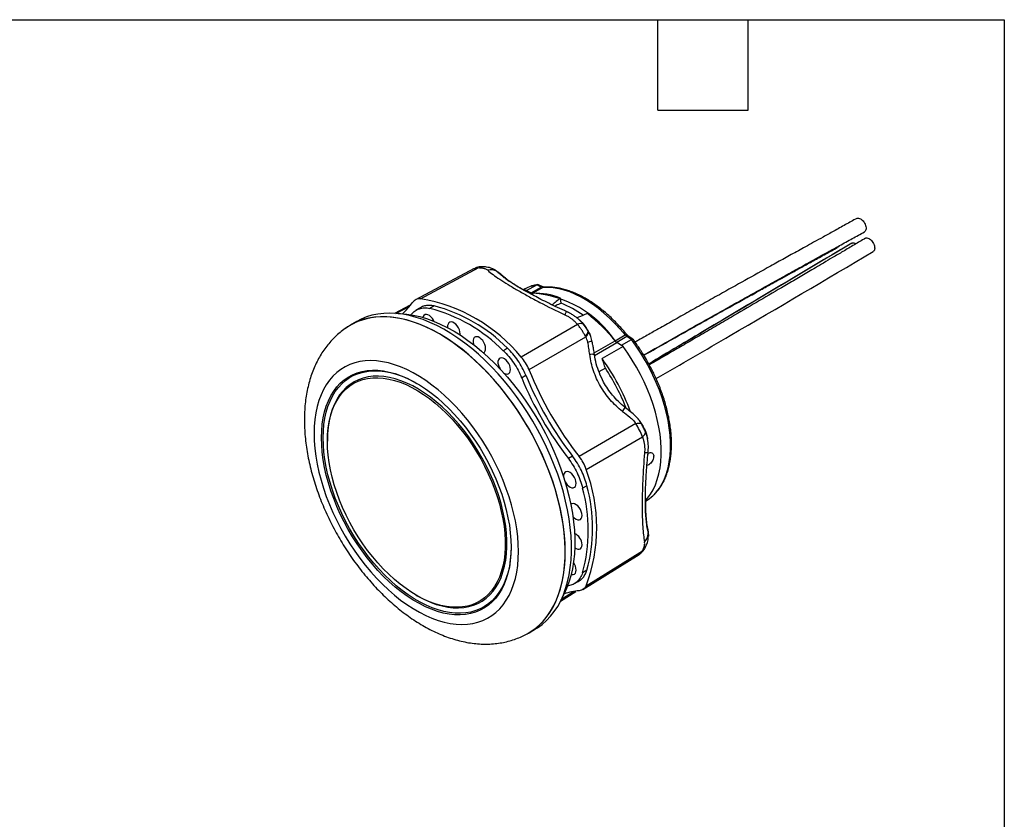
# Model space of a CAD drawing. Header units: millimetres. Extents: x 6 to 273, y 6 to 210.
# Tile 5 of 5: x 190 to 273, y 142 to 210. Entities that reach past the tile are written whole.
import ezdxf

# ---------------------------------------------------------------- set-up
doc = ezdxf.new("R2010")
doc.units = ezdxf.units.MM
doc.linetypes.add('SLD-Solid', pattern=[0])
doc.layers.add('TEXT', color=140, linetype='SLD-Solid', lineweight=25)

msp = doc.modelspace()

# ---------------------------------------------------------------- linework, layer by layer
for p, q in [((228.351, 188.565), (223.419, 185.935)), ((223.826, 186.012), (228.767, 188.643)), ((230.151, 188.422), (230.274, 188.33)), ((230.32, 188.305), (230.238, 188.367)), ((230.254, 188.35), (230.433, 188.229)), ((230.433, 188.229), (230.274, 188.33)), ((230.721, 188), (230.696, 188.024)), ((232.641, 186.769), (232.561, 186.752)), ((232.581, 186.735), (232.641, 186.769)), ((232.765, 186.708), (232.641, 186.769)), ((232.78, 186.711), (233.633, 187.192)), ((233.159, 186.523), (234.01, 187.005)), ((234.158, 186.971), (233.304, 186.49)), ((234.01, 187.005), (233.633, 187.192)), ((234.156, 187.02), (233.795, 187.199)), ((232.765, 186.708), (233.159, 186.512)), ((232.78, 186.711), (233.159, 186.523)), ((233.159, 186.512), (233.07, 186.46)), ((233.308, 186.478), (233.177, 186.402)), ((235.7, 185.64), (235.644, 186.073)), ((222.979, 185.491), (221.636, 184.775)), ((221.743, 184.771), (222.884, 185.379)), ((223.813, 185.26), (223.455, 185.049)), ((224.991, 185.419), (224.63, 185.209)), ((235.259, 185.462), (235.13, 185.405)), ((223.049, 184.672), (223.084, 184.717)), ((237.181, 184.269), (237.206, 184.251)), ((237.207, 184.25), (237.182, 184.275)), ((218.457, 184.105), (217.934, 183.803)), ((237.082, 183.843), (232.33, 181.103)), ((232.983, 180.056), (237.76, 182.808)), ((240.247, 182.481), (241.094, 182.967)), ((241.242, 182.83), (240.392, 182.347)), ((241.618, 182.582), (241.242, 182.83)), ((241.749, 182.608), (241.39, 182.844)), ((231.164, 181.855), (230.819, 181.636)), ((238.475, 181.454), (240.243, 182.474)), ((238.51, 181.251), (240.391, 182.337)), ((240.909, 181.996), (239.142, 180.976)), ((240.786, 182.077), (240.391, 182.337)), ((240.392, 182.347), (240.77, 182.098)), ((240.77, 182.098), (241.618, 182.582)), ((240.909, 181.996), (240.786, 182.077)), ((239.419, 180.169), (238.883, 179.86)), ((232.364, 179.36), (232.714, 179.574)), ((241.986, 175.491), (237.213, 172.729)), ((237.793, 171.64), (242.542, 174.386)), ((242.966, 174.258), (242.949, 174.322)), ((215.985, 174.095), (215.985, 174.013)), ((242.97, 174.207), (242.975, 174.179)), ((236.661, 172.737), (236.301, 172.542)), ((237.862, 170.255), (237.499, 170.065)), ((242.971, 166.763), (242.962, 166.797)), ((243.021, 166.334), (243, 166.514)), ((243.017, 166.433), (243.033, 166.196)), ((243.025, 166.246), (243.043, 166.091)), ((243.039, 166.186), (243.027, 166.288)), ((243.047, 166.041), (243.047, 166.051)), ((237.523, 161.506), (242.269, 164.463)), ((237.793, 161.82), (242.542, 164.783)), ((237.862, 163.126), (237.499, 162.919)), ((236.773, 161.98), (237.135, 162.185)), ((223.481, 161.029), (223.551, 160.988)), ((235.624, 160.539), (236.93, 161.352)), ((236.788, 161.328), (235.673, 160.633)), ((236.301, 161.825), (236.244, 161.817)), ((232.933, 157.821), (233.456, 158.123))]:
    msp.add_line(p, q)
at = {"flags": 128}
for points in [[(230.727, 187.994), (230.6, 188.108), (230.444, 188.219)], [(233.089, 187.052), (232.84, 186.956), (232.507, 186.791)], [(233.633, 187.192), (233.227, 187.096), (233.089, 187.052)], [(234.24, 186.996), (234.201, 186.989), (234.158, 186.971)], [(241.094, 182.967), (240.665, 183.471), (240.222, 183.949), (239.766, 184.399), (239.301, 184.818), (238.828, 185.205), (238.349, 185.557), (237.867, 185.874), (237.384, 186.153), (236.902, 186.393), (236.423, 186.593), (235.95, 186.753), (235.485, 186.871), (235.03, 186.947), (234.587, 186.98), (234.158, 186.971)], [(236.04, 164.689), (236.023, 165.379), (235.974, 166.086), (235.893, 166.807), (235.779, 167.541), (235.633, 168.285), (235.455, 169.037), (235.246, 169.795), (235.008, 170.555), (234.739, 171.316), (234.442, 172.076), (234.117, 172.832), (233.765, 173.581), (233.387, 174.322), (232.985, 175.053), (232.56, 175.77), (232.112, 176.471), (231.644, 177.156), (231.156, 177.82), (230.651, 178.463), (230.13, 179.082), (229.594, 179.676), (229.045, 180.243), (228.486, 180.78), (227.916, 181.286), (227.34, 181.76), (226.757, 182.2), (226.17, 182.605), (225.581, 182.974), (224.991, 183.305), (224.403, 183.597), (223.818, 183.85), (223.238, 184.062), (222.664, 184.234), (222.1, 184.364), (221.545, 184.452), (221.003, 184.498), (220.474, 184.502), (219.961, 184.463), (219.464, 184.382), (218.986, 184.259), (218.528, 184.095), (218.091, 183.89), (217.677, 183.644), (217.503, 183.523)], [(233.456, 158.123), (233.713, 158.282), (234.103, 158.567), (234.468, 158.892), (234.806, 159.254), (235.118, 159.652), (235.4, 160.087), (235.654, 160.555), (235.878, 161.056), (236.071, 161.588), (236.233, 162.149), (236.363, 162.738), (236.461, 163.353), (236.526, 163.992), (236.559, 164.653), (236.559, 165.334), (236.526, 166.033), (236.461, 166.747), (236.363, 167.475), (236.233, 168.214), (236.071, 168.963), (235.878, 169.718), (235.654, 170.477), (235.4, 171.238), (235.118, 171.999), (234.806, 172.757), (234.468, 173.51), (234.103, 174.255), (233.713, 174.991), (233.299, 175.715), (232.862, 176.425), (232.404, 177.118), (231.926, 177.793), (231.429, 178.447), (230.916, 179.078), (230.387, 179.685), (229.845, 180.265), (229.29, 180.817), (228.726, 181.339), (228.152, 181.829), (227.572, 182.287), (226.987, 182.709), (226.399, 183.096), (225.809, 183.446), (225.22, 183.758), (224.633, 184.031), (224.05, 184.263), (223.473, 184.455), (222.904, 184.606), (222.344, 184.715), (221.796, 184.782), (221.26, 184.807), (220.739, 184.79), (220.234, 184.73), (219.746, 184.628), (219.278, 184.485), (218.83, 184.3), (218.457, 184.105)], [(232.826, 157.776), (233.087, 157.93), (233.483, 158.206), (233.854, 158.521), (234.198, 158.873), (234.516, 159.263), (234.805, 159.689), (235.065, 160.149), (235.296, 160.642), (235.496, 161.166), (235.665, 161.72), (235.803, 162.302), (235.908, 162.911), (235.981, 163.544), (236.022, 164.199), (236.03, 164.875), (236.004, 165.569), (235.947, 166.28), (235.857, 167.004), (235.734, 167.74), (235.58, 168.486), (235.394, 169.239), (235.178, 169.997), (234.931, 170.757), (234.655, 171.517), (234.351, 172.275), (234.019, 173.029), (233.66, 173.776), (233.276, 174.514), (232.868, 175.24), (232.437, 175.953), (231.984, 176.649), (231.511, 177.328), (231.019, 177.986), (230.51, 178.623), (229.985, 179.235), (229.446, 179.821), (228.895, 180.379), (228.333, 180.908), (227.762, 181.406), (227.184, 181.87), (226.601, 182.301), (226.013, 182.696), (225.424, 183.055), (224.835, 183.375), (224.248, 183.657), (223.665, 183.899), (223.087, 184.1), (222.516, 184.261), (221.955, 184.38), (221.404, 184.457), (220.865, 184.491)], [(221.94, 184.769), (222.137, 184.765), (222.673, 184.725), (223.221, 184.642), (223.78, 184.517), (224.347, 184.35), (224.922, 184.142), (225.501, 183.893), (226.084, 183.604), (226.668, 183.277), (227.252, 182.911), (227.834, 182.509), (228.411, 182.071), (228.982, 181.599), (229.545, 181.094), (230.099, 180.559), (230.641, 179.995), (231.17, 179.403), (231.684, 178.785), (232.182, 178.144), (232.661, 177.482), (233.121, 176.8), (233.56, 176.101), (233.976, 175.387), (234.368, 174.66), (234.735, 173.923), (235.076, 173.179), (235.389, 172.428), (235.674, 171.675), (235.93, 170.92), (236.155, 170.168), (236.35, 169.419), (236.513, 168.677), (236.644, 167.944), (236.743, 167.222), (236.809, 166.513), (236.842, 165.821), (236.842, 165.146), (236.809, 164.491), (236.743, 163.859), (236.644, 163.251), (236.513, 162.669), (236.35, 162.116), (236.155, 161.592), (235.93, 161.099), (235.769, 160.801)], [(224.991, 184.114), (224.943, 184.211), (224.84, 184.368), (224.72, 184.503), (224.59, 184.607), (224.457, 184.674), (224.33, 184.7), (224.218, 184.682), (224.127, 184.623), (224.063, 184.525), (224.038, 184.446)], [(227.171, 182.964), (227.18, 183.073), (227.164, 183.235), (227.115, 183.406), (227.037, 183.575), (226.934, 183.732), (226.814, 183.867), (226.683, 183.971), (226.551, 184.038), (226.424, 184.064), (226.312, 184.046), (226.221, 183.987), (226.157, 183.889), (226.124, 183.76), (226.124, 183.606), (226.127, 183.582)], [(229.329, 181.833), (229.312, 181.995), (229.263, 182.166), (229.185, 182.335), (229.083, 182.492), (228.963, 182.627), (228.832, 182.731), (228.699, 182.798), (228.573, 182.823), (228.461, 182.806), (228.37, 182.747), (228.306, 182.649), (228.273, 182.519), (228.273, 182.366), (228.306, 182.198), (228.324, 182.139)], [(241.221, 183.001), (241.212, 183.007), (241.193, 183.008), (241.166, 183.001), (241.133, 182.987), (241.094, 182.967)], [(238.28, 182.502), (238.289, 182.496), (238.288, 182.493)], [(242.806, 169.019), (242.963, 169.199), (243.216, 169.543), (243.44, 169.922), (243.633, 170.335), (243.796, 170.779), (243.927, 171.253), (244.026, 171.755), (244.092, 172.282), (244.125, 172.832), (244.125, 173.402), (244.092, 173.99), (244.026, 174.593), (243.927, 175.209), (243.796, 175.834), (243.633, 176.466), (243.44, 177.103), (243.216, 177.74), (242.963, 178.376), (242.683, 179.007), (242.375, 179.631), (242.043, 180.244), (241.687, 180.845), (241.308, 181.43), (240.909, 181.996)], [(243.319, 169.315), (243.429, 169.415), (243.716, 169.719), (243.975, 170.06), (244.204, 170.438), (244.402, 170.851), (244.569, 171.296), (244.703, 171.772), (244.805, 172.276), (244.873, 172.806), (244.907, 173.36), (244.907, 173.935), (244.873, 174.528), (244.805, 175.136), (244.703, 175.757), (244.569, 176.388), (244.402, 177.026), (244.204, 177.668), (243.975, 178.31), (243.716, 178.95), (243.429, 179.586), (243.115, 180.213), (242.775, 180.829), (242.411, 181.431), (242.025, 182.016), (241.618, 182.582)], [(231.423, 180.051), (231.406, 180.213), (231.357, 180.384), (231.279, 180.553), (231.177, 180.71), (231.056, 180.845), (230.926, 180.949), (230.793, 181.016), (230.667, 181.042), (230.555, 181.024), (230.464, 180.965), (230.399, 180.867), (230.366, 180.738), (230.366, 180.584), (230.399, 180.416), (230.464, 180.245), (230.541, 180.102)], [(232.093, 164.714), (232.077, 165.336), (232.028, 165.974), (231.947, 166.626), (231.833, 167.29), (231.688, 167.963), (231.512, 168.642), (231.305, 169.325), (231.069, 170.01), (230.804, 170.694), (230.511, 171.373), (230.191, 172.047), (229.846, 172.711), (229.477, 173.364), (229.085, 174.003), (228.671, 174.625), (228.239, 175.229), (227.788, 175.812), (227.32, 176.371), (226.838, 176.905), (226.344, 177.412), (225.838, 177.89), (225.324, 178.336), (224.803, 178.75), (224.276, 179.129), (223.747, 179.472), (223.217, 179.778), (222.687, 180.046), (222.161, 180.275), (221.639, 180.463), (221.125, 180.611), (220.62, 180.717), (220.125, 180.781), (219.643, 180.803), (219.176, 180.783), (218.725, 180.721), (218.292, 180.617), (217.879, 180.472), (217.487, 180.285), (217.118, 180.059), (216.773, 179.793), (216.453, 179.489), (216.16, 179.147), (215.895, 178.77), (215.658, 178.358), (215.452, 177.913), (215.275, 177.438), (215.13, 176.932), (215.017, 176.399), (214.935, 175.841), (214.886, 175.26), (214.87, 174.657), (214.886, 174.035), (214.935, 173.397), (215.017, 172.745), (215.13, 172.081), (215.275, 171.408), (215.452, 170.729), (215.658, 170.045), (215.895, 169.361), (216.16, 168.677), (216.453, 167.997), (216.773, 167.324), (217.118, 166.66), (217.487, 166.007), (217.879, 165.368), (218.292, 164.745), (218.725, 164.142), (219.176, 163.559), (219.643, 162.999), (220.125, 162.465), (220.62, 161.959), (221.125, 161.481), (221.639, 161.035), (222.161, 160.621), (222.687, 160.242), (223.217, 159.899), (223.747, 159.593), (224.276, 159.325), (224.803, 159.096), (225.324, 158.908), (225.838, 158.76), (226.344, 158.654), (226.838, 158.59), (227.32, 158.568), (227.788, 158.588), (228.239, 158.65), (228.671, 158.754), (229.085, 158.899), (229.477, 159.085), (229.846, 159.312), (230.191, 159.578), (230.511, 159.882), (230.804, 160.224), (231.069, 160.601), (231.305, 161.013), (231.512, 161.457), (231.688, 161.933), (231.833, 162.439), (231.947, 162.971), (232.028, 163.53), (232.077, 164.111), (232.093, 164.714)], [(231.472, 165.073), (231.456, 164.491), (231.406, 163.931), (231.325, 163.394), (231.211, 162.883), (231.065, 162.4), (230.888, 161.947), (230.681, 161.526), (230.444, 161.138), (230.178, 160.786), (229.885, 160.47), (229.566, 160.192), (229.222, 159.953), (228.854, 159.754), (228.464, 159.596), (228.053, 159.479), (227.624, 159.404), (227.178, 159.371), (226.716, 159.381), (226.241, 159.433), (225.755, 159.527), (225.26, 159.663), (224.757, 159.841), (224.249, 160.058), (223.738, 160.315), (223.226, 160.611), (222.714, 160.944), (222.206, 161.313), (221.704, 161.716), (221.208, 162.152), (220.722, 162.619), (220.247, 163.115), (219.786, 163.638), (219.34, 164.186), (218.91, 164.757), (218.5, 165.347), (218.11, 165.956), (217.742, 166.58), (217.398, 167.217), (217.078, 167.863), (216.785, 168.518), (216.52, 169.177), (216.283, 169.838), (216.075, 170.498), (215.898, 171.156), (215.753, 171.807), (215.639, 172.449), (215.557, 173.08), (215.508, 173.697), (215.491, 174.298), (215.508, 174.88), (215.557, 175.44), (215.639, 175.977), (215.753, 176.488), (215.898, 176.971), (216.075, 177.424), (216.283, 177.845), (216.52, 178.232), (216.785, 178.585), (217.078, 178.901), (217.398, 179.179), (217.742, 179.418), (218.11, 179.617), (218.5, 179.775), (218.91, 179.892), (219.34, 179.967), (219.786, 179.999), (220.247, 179.99), (220.722, 179.938), (221.208, 179.843), (221.704, 179.707), (222.206, 179.53), (222.714, 179.313), (223.226, 179.055), (223.738, 178.76), (224.249, 178.427), (224.757, 178.058), (225.26, 177.655), (225.755, 177.218), (226.241, 176.751), (226.716, 176.255), (227.178, 175.732), (227.624, 175.185), (228.053, 174.614), (228.464, 174.023), (228.854, 173.415), (229.222, 172.791), (229.566, 172.154), (229.885, 171.507), (230.178, 170.853), (230.444, 170.194), (230.681, 169.533), (230.888, 168.872), (231.065, 168.215), (231.211, 167.564), (231.325, 166.922), (231.406, 166.29), (231.456, 165.673), (231.472, 165.073)], [(231.472, 165.114), (231.456, 164.578), (231.407, 164.022), (231.326, 163.49), (231.213, 162.984), (231.069, 162.505), (230.893, 162.057), (230.688, 161.639), (230.453, 161.255), (230.19, 160.905), (229.899, 160.592), (229.583, 160.317), (229.241, 160.08), (228.877, 159.882), (228.49, 159.726), (228.083, 159.61), (227.658, 159.536), (227.216, 159.503), (226.758, 159.513), (226.288, 159.565), (225.806, 159.658), (225.315, 159.793), (224.816, 159.968), (224.313, 160.184), (223.806, 160.439), (223.299, 160.732), (222.792, 161.062), (222.288, 161.428), (221.79, 161.828), (221.299, 162.26), (220.817, 162.723), (220.347, 163.214), (219.889, 163.733), (219.447, 164.276), (219.022, 164.841), (218.615, 165.427), (218.228, 166.03), (217.863, 166.648), (217.522, 167.279), (217.206, 167.92), (216.915, 168.569), (216.652, 169.222), (216.417, 169.877), (216.212, 170.532), (216.036, 171.183), (215.892, 171.829), (215.779, 172.466), (215.698, 173.091), (215.649, 173.703), (215.633, 174.298), (215.649, 174.875), (215.698, 175.43), (215.779, 175.962), (215.892, 176.468), (216.036, 176.947), (216.212, 177.396), (216.417, 177.813), (216.652, 178.197), (216.915, 178.547), (217.206, 178.86), (217.522, 179.136), (217.863, 179.373), (218.228, 179.57), (218.615, 179.727), (219.022, 179.843), (219.447, 179.917), (219.889, 179.949), (220.347, 179.939), (220.817, 179.888), (221.299, 179.794), (221.79, 179.659), (222.288, 179.484), (222.792, 179.268), (223.299, 179.013), (223.518, 178.891)], [(223.551, 160.988), (223.678, 160.917), (224.177, 160.657), (224.674, 160.437), (225.167, 160.257), (225.652, 160.119), (226.128, 160.023), (226.592, 159.969), (227.044, 159.958), (227.48, 159.99), (227.899, 160.064), (228.298, 160.18), (228.678, 160.338), (229.034, 160.538), (229.367, 160.777), (229.675, 161.056), (229.955, 161.372), (230.208, 161.725), (230.431, 162.113), (230.625, 162.534), (230.787, 162.987), (230.918, 163.469), (231.017, 163.979), (231.083, 164.514), (231.116, 165.071), (231.116, 165.649), (231.083, 166.245), (231.017, 166.856), (230.918, 167.479), (230.787, 168.112), (230.625, 168.753), (230.431, 169.397), (230.208, 170.043), (229.955, 170.688), (229.675, 171.328), (229.367, 171.962), (229.034, 172.585), (228.678, 173.197), (228.298, 173.793), (227.899, 174.371), (227.48, 174.929), (227.044, 175.464), (226.592, 175.974), (226.128, 176.457), (225.652, 176.91), (225.167, 177.332), (224.674, 177.72), (224.177, 178.074), (223.678, 178.391), (223.177, 178.67), (222.679, 178.911), (222.184, 179.111), (221.695, 179.27), (221.214, 179.387), (220.744, 179.462), (220.285, 179.494), (219.841, 179.484), (219.414, 179.431), (219.004, 179.336), (218.614, 179.198), (218.246, 179.019), (217.901, 178.8), (217.581, 178.541), (217.287, 178.243), (217.02, 177.908), (216.782, 177.537), (216.573, 177.133), (216.395, 176.695), (216.248, 176.228), (216.134, 175.731), (216.051, 175.209), (216.002, 174.663), (215.985, 174.095), (215.985, 174.095)], [(215.985, 174.013), (216.002, 174.576), (216.051, 175.117), (216.132, 175.635), (216.246, 176.126), (216.391, 176.589), (216.568, 177.023), (216.774, 177.424), (217.01, 177.791), (217.275, 178.123), (217.566, 178.418), (217.883, 178.674), (218.225, 178.892), (218.59, 179.069), (218.976, 179.205), (219.382, 179.3), (219.805, 179.352), (220.245, 179.362), (220.699, 179.33), (221.165, 179.256), (221.641, 179.14), (222.126, 178.982), (222.616, 178.784), (223.11, 178.546), (223.606, 178.269), (224.101, 177.955), (224.593, 177.605), (225.081, 177.22), (225.561, 176.802), (226.033, 176.353), (226.493, 175.875), (226.94, 175.369), (227.372, 174.839), (227.787, 174.287), (228.183, 173.714), (228.559, 173.123), (228.912, 172.518), (229.242, 171.9), (229.547, 171.273), (229.825, 170.638), (230.075, 169.999), (230.296, 169.359), (230.488, 168.721), (230.649, 168.087), (230.778, 167.459), (230.876, 166.842), (230.941, 166.236), (230.974, 165.646), (230.974, 165.074), (230.941, 164.522), (230.876, 163.992), (230.778, 163.487), (230.649, 163.009), (230.488, 162.561), (230.296, 162.144), (230.075, 161.759), (229.825, 161.409), (229.547, 161.096), (229.242, 160.82), (228.912, 160.583), (228.559, 160.385), (228.183, 160.229), (227.787, 160.113), (227.372, 160.04), (226.94, 160.008), (226.493, 160.019), (226.033, 160.073), (225.561, 160.168), (225.081, 160.305), (224.593, 160.483), (224.101, 160.701), (223.606, 160.958), (223.11, 161.254), (222.616, 161.586), (222.126, 161.954), (221.641, 162.356), (221.165, 162.79), (220.699, 163.254), (220.245, 163.746), (219.805, 164.264), (219.382, 164.805), (218.976, 165.368), (218.59, 165.95), (218.225, 166.548), (217.883, 167.16), (217.566, 167.783), (217.275, 168.415), (217.01, 169.052), (216.774, 169.691), (216.568, 170.331), (216.391, 170.968), (216.246, 171.599), (216.132, 172.222), (216.051, 172.833), (216.002, 173.431), (215.985, 174.013)], [(230.837, 179.78), (230.926, 179.727), (231.056, 179.68), (231.177, 179.676), (231.279, 179.715), (231.357, 179.794), (231.406, 179.908), (231.423, 180.051)], [(236.959, 170.462), (236.943, 170.624), (236.894, 170.795), (236.815, 170.964), (236.713, 171.121), (236.593, 171.256), (236.462, 171.36), (236.329, 171.427), (236.203, 171.453), (236.091, 171.435), (236, 171.376), (235.936, 171.278), (235.903, 171.149), (235.901, 171.008)], [(236.032, 170.591), (236.091, 170.491), (236.203, 170.344), (236.329, 170.224), (236.462, 170.138), (236.593, 170.091), (236.713, 170.087), (236.815, 170.126), (236.894, 170.205), (236.943, 170.319), (236.959, 170.462)], [(237.455, 167.758), (237.439, 167.92), (237.39, 168.091), (237.312, 168.26), (237.209, 168.417), (237.089, 168.552), (236.958, 168.656), (236.826, 168.723), (236.699, 168.748), (236.587, 168.731), (236.511, 168.686)], [(242.808, 168.946), (243.115, 169.151), (243.319, 169.315)], [(236.688, 167.653), (236.699, 167.64), (236.826, 167.52), (236.958, 167.433), (237.089, 167.387), (237.209, 167.383), (237.312, 167.421), (237.39, 167.5), (237.439, 167.615), (237.455, 167.758)], [(243.014, 166.448), (242.995, 166.639), (242.96, 166.805)], [(236.838, 165.028), (236.958, 164.952), (237.089, 164.906), (237.209, 164.902), (237.312, 164.94), (237.39, 165.019), (237.439, 165.134), (237.455, 165.276)], [(232.518, 157.607), (232.56, 157.626), (232.985, 157.852), (233.387, 158.118), (233.765, 158.423), (234.117, 158.766), (234.442, 159.146), (234.739, 159.563), (235.008, 160.014), (235.246, 160.499), (235.455, 161.016), (235.633, 161.562), (235.779, 162.138), (235.893, 162.74), (235.974, 163.367), (236.023, 164.018), (236.04, 164.689)], [(236.543, 162.787), (236.593, 162.774), (236.713, 162.77), (236.815, 162.809), (236.894, 162.888), (236.943, 163.002), (236.959, 163.145)]]:
    msp.add_lwpolyline(points, dxfattribs=at)
for centre, radius, start, end in [((229.045, 188.187), 0.534, 89.08325, 121.33185), ((234.097, 186.876), 0.155, 68.18753, 124.03285), ((234.147, 187.261), 0.29, 241.81933, 272.13909), ((221.603, 172.341), 13.851, 39.24175, 80.76363), ((233.462, 182.9), 3.871, 100.1405, 100.37838), ((233.293, 186.774), 0.284, 241.81933, 272.13909), ((233.297, 186.769), 0.292, 241.81933, 272.13909), ((232.584, 177.225), 9.293, 34.44747, 85.55791), ((233.577, 181.084), 5.4, 67.49236, 92.85113), ((218.148, 189.306), 6.173, 312.52245, 324.48222), ((221.209, 172.136), 13.512, 44.67118, 75.3342), ((221.557, 172.341), 13.522, 44.72059, 75.28478), ((232.527, 177.696), 8.553, 54.1277, 68.22469), ((220.616, 179.079), 5.418, 87.35941, 120.68113), ((229.278, 173.637), 14.083, 38.86705, 52.21227), ((237.354, 183.439), 0.486, 66.16059, 123.96944), ((237.356, 183.404), 0.622, 305.34025, 348.10674), ((237.441, 183.278), 0.569, 304.20053, 353.29672), ((241.617, 183.384), 0.669, 218.63027, 235.93561), ((241.327, 182.717), 0.141, 63.52073, 127.05799), ((228.986, 181.785), 0.347, 294.69489, 7.99093), ((237.598, 183.825), 1.5, 282.90645, 297.37753), ((240.768, 182.894), 0.673, 218.63027, 235.93561), ((240.759, 182.89), 0.655, 218.63027, 235.93561), ((227.065, 171.821), 17.131, 36.77958, 36.86783), ((238.292, 180.383), 0.955, 77.66495, 101.5443), ((224.862, 170.486), 17.719, 19.84029, 36.30148), ((223.728, 169.826), 18.792, 21.68062, 33.39168), ((260.095, 190.825), 30.007, 202.4619, 217.5381), ((260.447, 191.028), 30.006, 202.44094, 217.55906), ((259.653, 190.569), 28.668, 201.51402, 218.48598), ((240.268, 177.097), 0.824, 316.501, 344.24534), ((242.329, 174.823), 0.486, 296.0245, 353.82512), ((224.838, 166.73), 13.854, 339.24236, 20.75764), ((224.815, 166.691), 13.525, 344.72036, 15.27964), ((224.465, 166.492), 13.516, 344.67095, 15.32905), ((236.364, 165.252), 1.092, 1.26339, 64.98014), ((242.286, 165.252), 0.534, 298.66135, 330.92244), ((235.823, 163.095), 1.138, 2.51529, 36.9419), ((237.808, 155.258), 6.172, 95.52673, 107.49344)]:
    msp.add_arc(centre, radius, start, end)
for major_axis, ratio, start_param, end_param in [((32.8, 26.671), 0.177866, 1.461309, 1.483133), ((47.036, 18.315), 0.128966, 1.496598, 1.515767)]:
    msp.add_ellipse((236.775, 177.36), major_axis=major_axis, ratio=ratio, start_param=start_param, end_param=end_param)
for points, knots in [([(260.617, 192.793), (260.3, 192.619), (259.651, 192.261), (258.704, 191.739), (257.808, 191.244), (257.012, 190.804), (256.316, 190.42), (255.689, 190.072), (255.1, 189.746), (254.516, 189.422), (253.931, 189.098), (252.821, 188.481), (251.185, 187.571), (249.291, 186.513), (247.657, 185.597), (246.305, 184.838), (245.007, 184.105), (244.023, 183.549), (243.305, 183.143), (242.787, 182.849), (242.319, 182.583), (242.023, 182.415), (241.931, 182.362)], [0, 0, 0, 0, 0.0506543, 0.1037067, 0.1514479, 0.193878, 0.230997, 0.2628051, 0.2943364, 0.3251645, 0.3563738, 0.3879641, 0.5030987, 0.6186758, 0.6922248, 0.7657581, 0.8362594, 0.9014767, 0.9244231, 0.9521642, 0.985042, 1, 1, 1, 1]), ([(260.621, 192.786), (260.646, 192.8), (260.708, 192.834), (260.842, 192.811), (260.999, 192.729), (261.149, 192.588), (261.276, 192.406), (261.364, 192.206), (261.404, 192.006), (261.391, 191.834), (261.338, 191.714), (261.277, 191.682), (261.253, 191.669)], [0, 0, 0, 0, 0.07264, 0.179787, 0.286995, 0.395032, 0.501828, 0.609758, 0.716455, 0.824168, 0.9319, 1, 1, 1, 1]), ([(242.651, 181.276), (242.727, 181.32), (242.995, 181.472), (243.456, 181.734), (244.035, 182.062), (245.137, 182.686), (246.764, 183.604), (248.654, 184.666), (250.288, 185.581), (251.642, 186.337), (252.946, 187.064), (253.936, 187.614), (254.659, 188.015), (255.181, 188.305), (255.797, 188.646), (256.509, 189.041), (257.313, 189.485), (258.206, 189.979), (259.188, 190.521), (260.216, 191.088), (260.916, 191.474), (261.258, 191.662)], [0, 0, 0, 0, 0.012474, 0.043431, 0.074771, 0.106493, 0.222109, 0.338169, 0.412025, 0.485865, 0.556659, 0.622147, 0.645192, 0.673051, 0.706069, 0.744245, 0.787578, 0.835158, 0.887714, 0.945246, 1, 1, 1, 1]), ([(261.338, 191.121), (261.03, 190.939), (260.4, 190.567), (259.481, 190.024), (258.61, 189.51), (257.836, 189.054), (257.159, 188.655), (256.548, 188.296), (255.976, 187.958), (255.406, 187.624), (254.836, 187.289), (253.753, 186.652), (252.154, 185.714), (250.298, 184.628), (248.695, 183.69), (247.365, 182.914), (246.085, 182.168), (245.114, 181.603), (244.404, 181.19), (243.892, 180.893), (243.457, 180.64), (243.192, 180.486), (243.129, 180.449)], [0, 0, 0, 0, 0.050885, 0.104181, 0.152143, 0.194768, 0.232058, 0.264011, 0.295688, 0.326658, 0.358012, 0.389748, 0.505415, 0.621525, 0.695414, 0.769287, 0.840113, 0.905631, 0.928684, 0.956554, 0.989585, 1, 1, 1, 1]), ([(261.344, 191.125), (261.385, 191.139), (261.466, 191.167), (261.619, 191.123), (261.776, 191.021), (261.92, 190.865), (262.036, 190.675), (262.109, 190.473), (262.133, 190.279), (262.102, 190.121), (262.049, 190.025), (261.999, 190.008), (261.989, 190.004)], [0, 0, 0, 0, 0.107841, 0.215704, 0.323628, 0.432388, 0.539898, 0.64855, 0.755961, 0.864394, 0.972846, 1, 1, 1, 1]), ([(242.662, 181.257), (243.358, 181.65), (244.764, 182.444), (246.621, 183.486), (248.233, 184.389), (249.568, 185.134), (250.852, 185.849), (251.825, 186.389), (252.535, 186.784), (253.047, 187.068), (253.652, 187.402), (254.35, 187.789), (255.138, 188.224), (256.012, 188.708), (256.973, 189.238), (257.977, 189.791), (258.661, 190.167), (258.994, 190.351)], [0, 0, 0, 0, 0.127514, 0.257689, 0.340527, 0.423348, 0.502752, 0.576205, 0.602051, 0.633299, 0.670332, 0.713151, 0.761754, 0.815122, 0.87407, 0.938599, 1, 1, 1, 1]), ([(259.24, 190.147), (255.459, 187.898), (250.076, 184.695), (244.687, 181.491), (243.082, 180.538)], [0, 0, 0, 0, 0.70219, 1, 1, 1, 1]), ([(260.198, 190.7), (256.423, 188.455), (250.721, 185.062), (245.017, 181.671), (243.089, 180.525)], [0, 0, 0, 0, 0.662007, 1, 1, 1, 1]), ([(259.097, 190.471), (259.096, 190.468), (259.084, 190.413), (259.046, 190.37), (258.998, 190.357), (258.993, 190.355)], [0, 0, 0, 0, 0.050554, 0.879754, 1, 1, 1, 1]), ([(260.201, 190.696), (260.206, 190.701), (260.23, 190.725), (260.267, 190.729), (260.295, 190.731)], [0, 0, 0, 0, 0.217361, 1, 1, 1, 1]), ([(260.295, 190.731), (260.342, 190.73), (260.421, 190.729), (260.508, 190.674), (260.544, 190.652)], [0, 0, 0, 0, 0.595711, 1, 1, 1, 1]), ([(243.7, 179.288), (245.788, 180.498), (251.919, 184.053), (257.988, 187.635), (261.992, 189.998)], [0, 0, 0, 0, 0.340371, 1, 1, 1, 1]), ([(228.353, 188.561), (228.364, 188.568), (228.423, 188.606), (228.56, 188.64), (228.698, 188.642), (228.767, 188.643)], [0, 0, 0, 0, 0.10103, 0.550897, 1, 1, 1, 1]), ([(229.056, 188.721), (228.93, 188.719), (228.722, 188.716), (228.527, 188.633), (228.451, 188.6)], [0, 0, 0, 0, 0.60562, 1, 1, 1, 1]), ([(228.767, 188.643), (228.8, 188.642), (228.866, 188.639), (228.959, 188.63), (229.047, 188.617), (229.13, 188.601), (229.226, 188.575), (229.328, 188.538), (229.431, 188.485), (229.485, 188.442), (229.512, 188.42)], [0, 0, 0, 0, 0.099958, 0.199534, 0.298988, 0.398578, 0.498563, 0.665908, 0.832648, 1, 1, 1, 1]), ([(230.157, 188.423), (230.085, 188.464), (229.96, 188.536), (229.777, 188.604), (229.603, 188.655), (229.377, 188.702), (229.172, 188.714), (229.053, 188.721)], [0, 0, 0, 0, 0.2219711, 0.3828202, 0.4928878, 0.704952, 1, 1, 1, 1]), ([(230.275, 188.33), (230.169, 188.396), (230.043, 188.442), (229.778, 188.473), (229.639, 188.459), (229.512, 188.42)], [0, 0, 0, 0, 0.5, 0.5, 1, 1, 1, 1]), ([(229.512, 188.42), (229.765, 188.193), (230.098, 187.944), (230.73, 187.522), (230.964, 187.373), (231.465, 187.066), (231.732, 186.907), (232.297, 186.581), (232.596, 186.412), (233.227, 186.067), (233.556, 185.891), (234.561, 185.367), (235.266, 185.017), (235.995, 184.678)], [0, 0, 0, 0, 0.25, 0.25, 0.375, 0.375, 0.5, 0.5, 0.625, 0.625, 0.75, 0.75, 1, 1, 1, 1]), ([(230.266, 188.352), (230.24, 188.368), (230.187, 188.402), (230.135, 188.435), (230.108, 188.452)], [0, 0, 0, 0, 0.499984, 1, 1, 1, 1]), ([(230.11, 188.449), (230.113, 188.448), (230.131, 188.441), (230.142, 188.43), (230.151, 188.422)], [0, 0, 0, 0, 0.2085449, 1, 1, 1, 1]), ([(230.274, 188.33), (230.303, 188.301), (230.361, 188.244), (230.459, 188.155), (230.565, 188.064), (230.681, 187.97), (230.805, 187.874), (230.938, 187.775), (231.079, 187.674), (231.229, 187.57), (231.387, 187.464), (231.553, 187.355), (231.728, 187.244), (231.912, 187.13), (232.103, 187.014), (232.301, 186.896), (232.439, 186.816), (232.507, 186.777)], [0, 0, 0, 0, 0.066646, 0.133301, 0.200052, 0.26692, 0.333602, 0.400074, 0.466426, 0.532742, 0.599111, 0.665629, 0.732391, 0.7995, 0.866669, 0.933469, 1, 1, 1, 1]), ([(230.444, 188.219), (230.56, 188.112), (230.792, 187.898), (231.291, 187.535), (231.886, 187.144), (232.37, 186.859), (232.61, 186.717)], [0, 0, 0, 0, 0.249332, 0.499051, 0.751559, 1, 1, 1, 1]), ([(231.016, 187.745), (230.997, 187.759), (230.878, 187.849), (230.796, 187.928), (230.727, 187.994)], [0, 0, 0, 0, 0.160454, 1, 1, 1, 1]), ([(236.157, 184.931), (235.897, 185.048), (235.382, 185.28), (234.654, 185.63), (233.994, 185.964), (233.417, 186.269), (232.92, 186.541), (232.633, 186.705), (232.497, 186.782)], [0, 0, 0, 0, 0.1930438, 0.3826876, 0.5581442, 0.7204245, 0.8679548, 1, 1, 1, 1]), ([(233.693, 187.213), (233.576, 187.19), (233.382, 187.153), (233.198, 187.088), (233.124, 187.062)], [0, 0, 0, 0, 0.595947, 1, 1, 1, 1]), ([(233.633, 187.192), (233.662, 187.203), (233.705, 187.22), (233.759, 187.215), (233.784, 187.203), (233.794, 187.198)], [0, 0, 0, 0, 0.515923, 0.787493, 1, 1, 1, 1]), ([(234.236, 186.996), (234.233, 186.996), (234.227, 186.995), (234.194, 187.001), (234.165, 187.017), (234.155, 187.022)], [0, 0, 0, 0, 0.387661, 0.796446, 1, 1, 1, 1]), ([(241.22, 183), (241.19, 183.038), (241.053, 183.209), (240.795, 183.505), (240.447, 183.886), (240.083, 184.254), (239.708, 184.608), (239.322, 184.945), (238.927, 185.261), (238.526, 185.556), (238.12, 185.827), (237.71, 186.073), (237.298, 186.293), (236.885, 186.485), (236.473, 186.649), (236.062, 186.784), (235.655, 186.888), (235.252, 186.961), (234.856, 187.002), (234.517, 187.013), (234.315, 186.997), (234.239, 186.991)], [0, 0, 0, 0, 0.01436, 0.066298, 0.119382, 0.173341, 0.22798, 0.283152, 0.338748, 0.394684, 0.4509, 0.50735, 0.563999, 0.620828, 0.67782, 0.734967, 0.792274, 0.849753, 0.907426, 0.965329, 1, 1, 1, 1]), ([(223.826, 186.012), (223.69, 186.022), (223.564, 186.001), (223.342, 185.901), (223.248, 185.824), (223.173, 185.719)], [0, 0, 0, 0, 0.5, 0.5, 1, 1, 1, 1]), ([(223.084, 184.717), (223.173, 184.83), (223.273, 184.925), (223.495, 185.081), (223.619, 185.142), (223.881, 185.225), (224.021, 185.249), (224.315, 185.257), (224.471, 185.242), (224.63, 185.209)], [0, 0, 0, 0, 0.25, 0.25, 0.5, 0.5, 0.75, 0.75, 1, 1, 1, 1]), ([(224.991, 185.419), (224.863, 185.439), (224.603, 185.481), (224.248, 185.441), (223.982, 185.365), (223.855, 185.276), (223.819, 185.251)], [0, 0, 0, 0, 0.292796, 0.591945, 0.884741, 1, 1, 1, 1]), ([(236.155, 184.926), (236.153, 184.926), (236.145, 184.926), (236.113, 184.883), (236.062, 184.802), (236.017, 184.719), (235.995, 184.678)], [0, 0, 0, 0, 0.122556, 0.417189, 0.711826, 1, 1, 1, 1]), ([(235.995, 184.678), (236.037, 184.658), (236.122, 184.617), (236.245, 184.549), (236.365, 184.477), (236.481, 184.399), (236.619, 184.299), (236.772, 184.171), (236.937, 184.013), (237.034, 183.9), (237.082, 183.843)], [0, 0, 0, 0, 0.099974, 0.199558, 0.299011, 0.39859, 0.498553, 0.665929, 0.832672, 1, 1, 1, 1]), ([(237.144, 184.308), (237.084, 184.358), (236.955, 184.467), (236.73, 184.624), (236.46, 184.788), (236.257, 184.884), (236.149, 184.934)], [0, 0, 0, 0, 0.1974071, 0.4294434, 0.6968204, 1, 1, 1, 1]), ([(237.125, 184.316), (237.171, 184.278), (237.33, 184.147), (237.459, 183.994), (237.55, 183.884)], [0, 0, 0, 0, 0.286578, 1, 1, 1, 1]), ([(237.186, 184.271), (237.179, 184.277), (237.166, 184.289), (237.152, 184.301), (237.145, 184.307)], [0, 0, 0, 0, 0.4999969, 1, 1, 1, 1]), ([(217.854, 183.735), (217.804, 183.706), (217.6, 183.589), (217.263, 183.346), (216.848, 183.01), (216.46, 182.639), (216.097, 182.237), (215.761, 181.804), (215.452, 181.342), (215.171, 180.85), (214.919, 180.33), (214.698, 179.781), (214.507, 179.206), (214.348, 178.605), (214.221, 177.98), (214.128, 177.333), (214.068, 176.667), (214.043, 175.985), (214.051, 175.288), (214.093, 174.579), (214.167, 173.862), (214.273, 173.137), (214.411, 172.409), (214.58, 171.677), (214.778, 170.945), (215.004, 170.214), (215.259, 169.485), (215.541, 168.761), (215.849, 168.043), (216.183, 167.334), (216.541, 166.633), (216.922, 165.944), (217.326, 165.268), (217.751, 164.607), (218.197, 163.961), (218.662, 163.334), (219.146, 162.726), (219.648, 162.139), (220.166, 161.574), (220.699, 161.034), (221.247, 160.519), (221.809, 160.032), (222.384, 159.573), (222.969, 159.145), (223.566, 158.749), (224.171, 158.387), (224.784, 158.06), (225.402, 157.771), (226.024, 157.521), (226.647, 157.312), (227.269, 157.144), (227.886, 157.02), (228.497, 156.939), (229.098, 156.901), (229.687, 156.907), (230.261, 156.954), (230.82, 157.043), (231.361, 157.172), (231.882, 157.341), (232.372, 157.539), (232.677, 157.7), (232.823, 157.776)], [0, 0, 0, 0, 0.005041, 0.020511, 0.035982, 0.051501, 0.067113, 0.082864, 0.098791, 0.114927, 0.131296, 0.147911, 0.164773, 0.18187, 0.199177, 0.21666, 0.234281, 0.251998, 0.269776, 0.287582, 0.305385, 0.323169, 0.340923, 0.358643, 0.376326, 0.393974, 0.411589, 0.429174, 0.446736, 0.464279, 0.481809, 0.499332, 0.516855, 0.534382, 0.55192, 0.569473, 0.58705, 0.604655, 0.622296, 0.639976, 0.657702, 0.675477, 0.693302, 0.711178, 0.729099, 0.747058, 0.765039, 0.78301, 0.80094, 0.818786, 0.836505, 0.854048, 0.871376, 0.888455, 0.905267, 0.921809, 0.938093, 0.954142, 0.969988, 0.985672, 1, 1, 1, 1]), ([(237.715, 182.897), (237.695, 182.935), (237.655, 183.012), (237.588, 183.128), (237.517, 183.248), (237.44, 183.369), (237.358, 183.491), (237.27, 183.611), (237.178, 183.73), (237.114, 183.805), (237.082, 183.843)], [0, 0, 0, 0, 0.112886, 0.229678, 0.350226, 0.474319, 0.601692, 0.732021, 0.86493, 1, 1, 1, 1]), ([(237.206, 184.251), (237.213, 184.245), (237.39, 184.111), (237.664, 183.785), (237.865, 183.444), (237.964, 183.276)], [0, 0, 0, 0, 0.019913, 0.515061, 1, 1, 1, 1]), ([(238.163, 182.895), (238.13, 182.972), (238.064, 183.129), (237.94, 183.357), (237.759, 183.642), (237.551, 183.918), (237.365, 184.096), (237.298, 184.16)], [0, 0, 0, 0, 0.1674708, 0.3417463, 0.5098706, 0.824386, 1, 1, 1, 1]), ([(237.55, 183.884), (237.575, 183.852), (237.625, 183.79), (237.696, 183.692), (237.778, 183.573), (237.868, 183.434), (237.933, 183.328), (237.964, 183.276)], [0, 0, 0, 0, 0.171351, 0.337698, 0.500419, 0.75807, 1, 1, 1, 1]), ([(238.006, 183.212), (238.07, 183.104), (238.141, 182.986), (238.181, 182.844), (238.184, 182.832)], [0, 0, 0, 0, 0.913331, 1, 1, 1, 1]), ([(238.288, 182.493), (238.269, 182.567), (238.23, 182.719), (238.174, 182.864), (238.146, 182.938)], [0, 0, 0, 0, 0.488106, 1, 1, 1, 1]), ([(241.39, 182.846), (241.371, 182.858), (241.333, 182.884), (241.274, 182.94), (241.237, 182.98), (241.221, 183.001), (241.221, 183.002)], [0, 0, 0, 0, 0.345854, 0.700251, 0.99901, 1, 1, 1, 1]), ([(241.618, 182.582), (241.644, 182.595), (241.684, 182.615), (241.724, 182.617), (241.748, 182.612), (241.754, 182.6), (241.757, 182.594)], [0, 0, 0, 0, 0.402438, 0.614333, 0.833255, 1, 1, 1, 1]), ([(232.714, 179.574), (232.625, 179.79), (232.525, 180.001), (232.302, 180.414), (232.179, 180.618), (231.915, 181.006), (231.775, 181.19), (231.48, 181.54), (231.325, 181.704), (231.164, 181.855)], [0, 0, 0, 0, 0.25, 0.25, 0.5, 0.5, 0.75, 0.75, 1, 1, 1, 1]), ([(238.101, 181.319), (238.077, 181.493), (238.054, 181.668), (238.002, 182.017), (237.973, 182.191), (237.933, 182.363)], [0, 0, 0, 0, 0.5, 0.5, 1, 1, 1, 1]), ([(238.496, 181.316), (238.485, 181.389), (238.461, 181.55), (238.419, 181.82), (238.367, 182.143), (238.316, 182.369), (238.288, 182.493)], [0, 0, 0, 0, 0.187781, 0.41139, 0.678072, 1, 1, 1, 1]), ([(242.885, 180.887), (242.771, 181.081), (242.61, 181.353), (242.358, 181.745), (242.138, 182.072), (241.928, 182.373), (241.797, 182.546), (241.759, 182.596)], [0, 0, 0, 0, 0.328713, 0.460665, 0.679668, 0.906542, 1, 1, 1, 1]), ([(230.819, 181.636), (230.978, 181.486), (231.131, 181.323), (231.425, 180.976), (231.567, 180.79), (231.829, 180.403), (231.951, 180.202), (232.174, 179.789), (232.276, 179.575), (232.364, 179.36)], [0, 0, 0, 0, 0.25, 0.25, 0.5, 0.5, 0.75, 0.75, 1, 1, 1, 1]), ([(232.983, 180.056), (232.907, 180.248), (232.813, 180.436), (232.59, 180.792), (232.466, 180.955), (232.33, 181.103)], [0, 0, 0, 0, 0.5, 0.5, 1, 1, 1, 1]), ([(240.866, 176.53), (240.492, 176.821), (240.142, 177.149), (239.521, 177.857), (239.246, 178.24), (238.771, 179.063), (238.576, 179.495), (238.275, 180.384), (238.167, 180.845), (238.101, 181.319)], [0, 0, 0, 0, 0.25, 0.25, 0.5, 0.5, 0.75, 0.75, 1, 1, 1, 1]), ([(241.061, 176.874), (240.875, 177.032), (240.51, 177.343), (240.031, 177.867), (239.617, 178.415), (239.233, 179.044), (238.903, 179.752), (238.642, 180.532), (238.544, 181.057), (238.496, 181.316)], [0, 0, 0, 0, 0.139655, 0.2745081, 0.404658, 0.5316079, 0.6942945, 0.8497114, 1, 1, 1, 1]), ([(239.419, 180.169), (239.377, 180.306), (239.294, 180.576), (239.192, 180.844), (239.142, 180.976)], [0, 0, 0, 0, 0.509436, 1, 1, 1, 1]), ([(243.345, 169.34), (243.417, 169.403), (243.592, 169.556), (243.832, 169.831), (244.069, 170.156), (244.274, 170.498), (244.455, 170.866), (244.611, 171.26), (244.741, 171.676), (244.845, 172.114), (244.922, 172.572), (244.974, 173.049), (244.999, 173.541), (244.997, 174.048), (244.969, 174.568), (244.916, 175.098), (244.837, 175.636), (244.732, 176.181), (244.604, 176.731), (244.452, 177.281), (244.278, 177.829), (244.084, 178.371), (243.875, 178.896), (243.661, 179.387), (243.461, 179.808), (243.272, 180.184), (243.087, 180.532), (242.952, 180.77), (242.885, 180.887)], [0, 0, 0, 0, 0.0310532, 0.0758961, 0.1166177, 0.157475, 0.1984493, 0.2395163, 0.2806483, 0.3218188, 0.3630044, 0.4041857, 0.4453471, 0.4864712, 0.5275479, 0.5685653, 0.609509, 0.6503586, 0.691083, 0.7316313, 0.7719135, 0.8117555, 0.8507716, 0.8879091, 0.9206076, 0.9451159, 0.9728849, 1, 1, 1, 1]), ([(242.149, 175.919), (242.083, 175.992), (241.899, 176.195), (241.522, 176.503), (241.223, 176.743), (241.061, 176.874)], [0, 0, 0, 0, 0.203312, 0.568102, 1, 1, 1, 1]), ([(240.866, 176.53), (241.07, 176.372), (241.276, 176.215), (241.573, 175.966), (241.671, 175.881), (241.851, 175.698), (241.931, 175.597), (241.986, 175.491)], [0, 0, 0, 0, 0.5, 0.5, 0.75, 0.75, 1, 1, 1, 1]), ([(241.986, 175.491), (242.092, 175.519), (242.193, 175.535), (242.357, 175.534), (242.42, 175.518), (242.458, 175.489)], [0, 0, 0, 0, 0.5, 0.5, 1, 1, 1, 1]), ([(242.542, 174.386), (242.477, 174.575), (242.395, 174.765), (242.202, 175.144), (242.096, 175.322), (241.986, 175.491)], [0, 0, 0, 0, 0.5, 0.5, 1, 1, 1, 1]), ([(242.458, 175.489), (242.441, 175.519), (242.405, 175.58), (242.336, 175.693), (242.254, 175.811), (242.183, 175.891), (242.153, 175.923)], [0, 0, 0, 0, 0.180966, 0.37149, 0.743455, 1, 1, 1, 1]), ([(242.23, 175.835), (242.225, 175.842), (242.214, 175.856), (242.203, 175.869), (242.197, 175.876)], [0, 0, 0, 0, 0.506468, 1, 1, 1, 1]), ([(242.922, 174.424), (242.901, 174.511), (242.84, 174.758), (242.713, 175.056), (242.576, 175.325), (242.467, 175.507), (242.36, 175.669), (242.285, 175.764), (242.253, 175.805)], [0, 0, 0, 0, 0.169614, 0.48199, 0.615914, 0.754571, 0.89721, 1, 1, 1, 1]), ([(242.812, 174.77), (242.767, 174.886), (242.716, 175), (242.605, 175.226), (242.547, 175.333), (242.493, 175.432)], [0, 0, 0, 0, 0.5, 0.5, 1, 1, 1, 1]), ([(242.493, 175.432), (242.589, 175.261), (242.784, 174.917), (242.931, 174.506), (242.959, 174.275), (242.962, 174.257)], [0, 0, 0, 0, 0.475549, 0.958981, 1, 1, 1, 1]), ([(242.542, 174.386), (242.558, 174.344), (242.588, 174.26), (242.627, 174.131), (242.66, 173.999), (242.687, 173.865), (242.713, 173.698), (242.732, 173.497), (242.738, 173.262), (242.727, 173.105), (242.722, 173.026)], [0, 0, 0, 0, 0.099968, 0.19955, 0.299004, 0.39859, 0.498566, 0.665923, 0.832662, 1, 1, 1, 1]), ([(242.812, 174.77), (242.861, 174.637), (242.928, 174.456), (242.961, 174.259), (242.97, 174.207)], [0, 0, 0, 0, 0.733921, 1, 1, 1, 1]), ([(242.976, 174.207), (242.974, 174.216), (242.971, 174.234), (242.967, 174.251), (242.965, 174.26)], [0, 0, 0, 0, 0.500003, 1, 1, 1, 1]), ([(243.022, 173.04), (243.036, 173.228), (243.066, 173.619), (243.007, 174.007), (242.976, 174.208)], [0, 0, 0, 0, 0.481211, 1, 1, 1, 1]), ([(237.862, 170.255), (237.811, 170.469), (237.747, 170.683), (237.593, 171.112), (237.502, 171.328), (237.298, 171.75), (237.185, 171.956), (236.938, 172.357), (236.803, 172.552), (236.661, 172.737)], [0, 0, 0, 0, 0.25, 0.25, 0.5, 0.5, 0.75, 0.75, 1, 1, 1, 1]), ([(237.793, 171.64), (237.733, 171.832), (237.653, 172.024), (237.455, 172.394), (237.341, 172.568), (237.213, 172.729)], [0, 0, 0, 0, 0.5, 0.5, 1, 1, 1, 1]), ([(242.722, 173.026), (242.652, 172.228), (242.602, 171.449), (242.553, 170.314), (242.541, 169.938), (242.525, 169.222), (242.521, 168.879), (242.521, 168.552)], [0, 0, 0, 0, 0.5, 0.5, 0.75, 0.75, 1, 1, 1, 1]), ([(243.017, 173.041), (243.016, 173.039), (243.012, 173.032), (242.958, 173.025), (242.863, 173.022), (242.769, 173.025), (242.722, 173.026)], [0, 0, 0, 0, 0.122557, 0.417208, 0.711844, 1, 1, 1, 1]), ([(242.796, 168.951), (242.797, 169.107), (242.798, 169.437), (242.811, 170.004), (242.836, 170.657), (242.877, 171.396), (242.937, 172.199), (242.994, 172.758), (243.023, 173.04)], [0, 0, 0, 0, 0.132441, 0.279894, 0.442859, 0.618696, 0.807739, 1, 1, 1, 1]), ([(243.016, 172.973), (243.029, 172.982), (243.09, 173.022), (243.2, 173.062), (243.331, 173.052), (243.432, 172.98), (243.49, 172.856), (243.498, 172.692), (243.455, 172.51), (243.367, 172.327), (243.244, 172.164), (243.134, 172.068), (243.026, 171.998), (242.967, 171.98), (242.923, 171.967)], [0, 0, 0, 0, 0.026881, 0.121515, 0.216145, 0.310875, 0.405669, 0.500355, 0.59493, 0.689563, 0.784333, 0.879106, 0.909247, 1, 1, 1, 1]), ([(242.98, 172.941), (242.989, 172.933), (243.004, 172.919), (243.006, 172.893), (243.007, 172.881)], [0, 0, 0, 0, 0.57522, 1, 1, 1, 1]), ([(236.301, 172.542), (236.443, 172.357), (236.575, 172.165), (236.821, 171.767), (236.936, 171.558), (237.14, 171.137), (237.229, 170.924), (237.384, 170.495), (237.449, 170.278), (237.499, 170.065)], [0, 0, 0, 0, 0.25, 0.25, 0.5, 0.5, 0.75, 0.75, 1, 1, 1, 1]), ([(242.521, 168.552), (242.521, 168.225), (242.525, 167.914), (242.541, 167.324), (242.553, 167.048), (242.602, 166.292), (242.652, 165.874), (242.722, 165.54)], [0, 0, 0, 0, 0.25, 0.25, 0.5, 0.5, 1, 1, 1, 1]), ([(242.796, 169.079), (242.796, 169.078), (242.792, 168.774), (242.807, 168.241), (242.844, 167.517), (242.91, 166.909), (242.979, 166.601), (243.014, 166.448)], [0, 0, 0, 0, 0.000904, 0.25133, 0.50331, 0.751804, 1, 1, 1, 1]), ([(242.96, 166.806), (242.938, 166.904), (242.895, 167.096), (242.853, 167.455), (242.819, 167.899), (242.799, 168.432), (242.797, 168.873), (242.796, 169.079)], [0, 0, 0, 0, 0.196814, 0.380888, 0.553656, 0.791875, 1, 1, 1, 1]), ([(242.796, 168.952), (242.798, 168.662), (242.804, 168.08), (242.847, 167.344), (242.916, 166.714), (242.989, 166.402), (243.025, 166.246)], [0, 0, 0, 0, 0.249234, 0.500256, 0.749361, 1, 1, 1, 1]), ([(242.722, 165.54), (242.819, 165.63), (242.901, 165.743), (243.006, 165.989), (243.03, 166.121), (243.025, 166.246)], [0, 0, 0, 0, 0.5, 0.5, 1, 1, 1, 1]), ([(242.753, 164.992), (242.808, 165.101), (242.889, 165.263), (242.967, 165.491), (243.039, 165.766), (243.044, 165.965), (243.047, 166.097)], [0, 0, 0, 0, 0.3051021, 0.4530981, 0.6359558, 1, 1, 1, 1]), ([(243.043, 166.091), (243.045, 166.08), (243.051, 166.043), (243.042, 165.996), (243.036, 165.964)], [0, 0, 0, 0, 0.309136, 1, 1, 1, 1]), ([(243.046, 166.065), (243.045, 166.088), (243.043, 166.142), (243.041, 166.196), (243.04, 166.227)], [0, 0, 0, 0, 0.423269, 1, 1, 1, 1]), ([(242.542, 164.783), (242.622, 164.931), (242.679, 165.073), (242.738, 165.328), (242.742, 165.441), (242.722, 165.54)], [0, 0, 0, 0, 0.5, 0.5, 1, 1, 1, 1]), ([(242.26, 164.458), (242.366, 164.537), (242.567, 164.686), (242.694, 164.896), (242.754, 164.994)], [0, 0, 0, 0, 0.530023, 1, 1, 1, 1]), ([(242.262, 164.475), (242.282, 164.483), (242.399, 164.528), (242.478, 164.668), (242.542, 164.783)], [0, 0, 0, 0, 0.175808, 1, 1, 1, 1]), ([(237.499, 162.919), (237.449, 162.763), (237.385, 162.623), (237.231, 162.373), (237.14, 162.262), (236.936, 162.076), (236.824, 162.001), (236.577, 161.885), (236.443, 161.846), (236.301, 161.825)], [0, 0, 0, 0, 0.25, 0.25, 0.5, 0.5, 0.75, 0.75, 1, 1, 1, 1]), ([(237.13, 162.195), (237.184, 162.222), (237.338, 162.301), (237.545, 162.512), (237.738, 162.794), (237.823, 163.023), (237.862, 163.126)], [0, 0, 0, 0, 0.160654, 0.453329, 0.752353, 1, 1, 1, 1]), ([(237.793, 161.82), (237.733, 161.697), (237.653, 161.598), (237.455, 161.456), (237.341, 161.414), (237.213, 161.401)], [0, 0, 0, 0, 0.5, 0.5, 1, 1, 1, 1])]:
    msp.add_open_spline(points, degree=3, knots=knots)
for points in [[(230.444, 188.219), (230.44, 188.222), (230.437, 188.226), (230.433, 188.229)], [(235.7, 185.64), (235.553, 185.581), (235.406, 185.522), (235.259, 185.462)], [(237.76, 182.808), (237.746, 182.838), (237.731, 182.868), (237.715, 182.897)], [(237.933, 182.363), (237.896, 182.523), (237.842, 182.673), (237.76, 182.808)], [(237.964, 183.276), (237.978, 183.255), (237.992, 183.234), (238.006, 183.212)], [(242.458, 175.489), (242.47, 175.471), (242.481, 175.451), (242.493, 175.432)], [(243.017, 166.433), (243.016, 166.438), (243.015, 166.443), (243.014, 166.448)]]:
    msp.add_open_spline(points, degree=3)
at = {"layer": 'TEXT'}
for p, q in [((6.35, 209.55), (273.05, 209.55)), ((243.84, 201.93), (243.84, 209.55)), ((251.46, 201.93), (251.46, 209.55)), ((273.05, 209.55), (273.05, 6.35)), ((243.84, 201.93), (251.46, 201.93))]:
    msp.add_line(p, q, dxfattribs=at)

doc.saveas('drawing.dxf')
